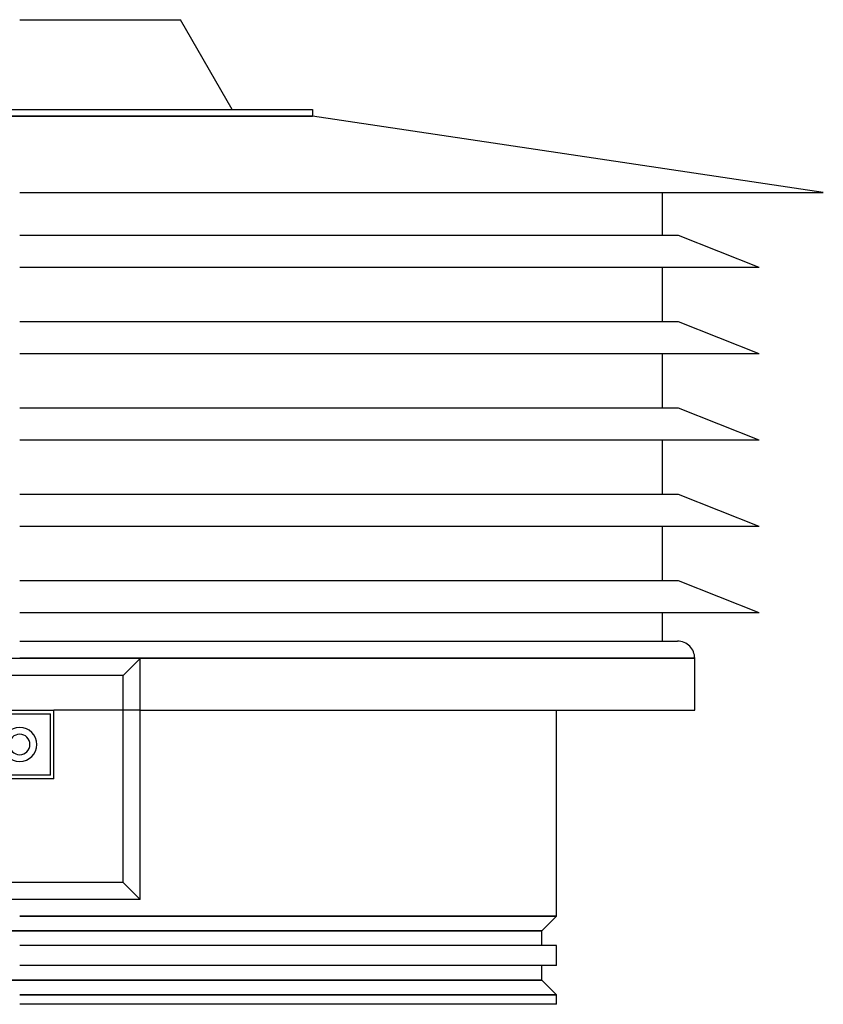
# Model space of a CAD drawing. Header units: millimetres. Extents: x -235 to 235, y -288 to 0.
# Tile 3 of 3: x 0 to 235, y -288 to 0. Entities that reach past the tile are written whole.
import ezdxf

# ---------------------------------------------------------------- set-up
doc = ezdxf.new("R2010")
doc.units = ezdxf.units.MM
doc.layers.add('HIDDEN', color=7, linetype='Continuous')
doc.layers.add('THICK', color=7, linetype='Continuous')

msp = doc.modelspace()

# ---------------------------------------------------------------- linework, layer by layer
at = {"layer": 'HIDDEN'}
for p, q in [((0, -28.26), (-85.65, -28.26)), ((85.65, -28.26), (0, -28.26)), ((0, -186.8), (197.4, -186.8)), ((35.25, -186.85), (35.25, -186.85)), ((9, -203), (9, -203)), ((35.25, -202), (10, -202)), ((10, -202), (10, -202)), ((35.25, -202), (35.25, -202)), ((9, -221), (9, -221)), ((10, -222), (10, -222)), ((35.25, -257.35), (35.25, -257.35)), ((157, -262.2), (0, -262.2)), ((-152.7, -266.5), (152.7, -266.5)), ((152.7, -280.9), (-152.7, -280.9)), ((0, -285.2), (157, -285.2))]:
    msp.add_line(p, q, dxfattribs=at)
at = {"layer": 'THICK'}
for p, q in [((0, 0), (47, 0)), ((62.15, -26.24), (47, 0)), ((-30.88, -28.26), (0, -28.26)), ((-28.61, -26.24), (0, -26.24)), ((0, -26.24), (85.65, -26.24)), ((0, -28.26), (85.65, -28.26)), ((85.65, -26.24), (85.65, -28.26)), ((235, -50.5), (85.65, -28.26)), ((0, -50.5), (235, -50.5)), ((188, -63.12), (188, -50.5)), ((192.7, -63.12), (0, -63.12)), ((216.2, -72.53), (192.7, -63.12)), ((216.2, -72.53), (0, -72.53)), ((188, -88.38), (188, -72.53)), ((192.7, -88.38), (0, -88.38)), ((216.2, -97.78), (192.7, -88.38)), ((216.2, -97.78), (0, -97.78)), ((188, -113.62), (188, -97.78)), ((192.7, -113.62), (0, -113.62)), ((216.2, -123.03), (192.7, -113.62)), ((216.2, -123.03), (0, -123.03)), ((188, -138.88), (188, -123.03)), ((192.7, -138.88), (0, -138.88)), ((216.2, -148.28), (192.7, -138.88)), ((216.2, -148.28), (0, -148.28)), ((188, -164.12), (188, -148.28)), ((192.7, -164.12), (0, -164.12)), ((216.2, -173.53), (192.7, -164.12)), ((216.2, -173.53), (0, -173.53)), ((188, -181.8), (188, -173.53)), ((0, -181.8), (192.4, -181.8)), ((35.25, -186.85), (-35.25, -186.85)), ((197.4, -186.8), (0, -186.8)), ((35.25, -186.85), (30.25, -191.85)), ((35.25, -257.35), (35.25, -186.85)), ((197.4, -202), (197.4, -186.8)), ((30.25, -191.85), (-30.25, -191.85)), ((30.25, -252.35), (30.25, -191.85)), ((-10, -202), (10, -202)), ((-9, -203), (9, -203)), ((9, -221), (9, -203)), ((10, -222), (10, -202)), ((35.25, -202), (197.4, -202)), ((157, -262.2), (157, -202)), ((9, -221), (-9, -221)), ((10, -222), (-10, -222)), ((30.25, -252.35), (-30.25, -252.35)), ((30.25, -252.35), (35.25, -257.35)), ((35.25, -257.35), (-35.25, -257.35)), ((0, -262.2), (157, -262.2)), ((152.7, -266.5), (157, -262.2)), ((152.7, -266.5), (-152.7, -266.5)), ((152.7, -270.8), (152.7, -266.5)), ((157, -270.8), (0, -270.8)), ((157, -276.6), (157, -270.8)), ((157, -276.6), (0, -276.6)), ((152.7, -280.9), (152.7, -276.6)), ((-152.7, -280.9), (152.7, -280.9)), ((157, -285.2), (152.7, -280.9)), ((157, -285.2), (0, -285.2)), ((157, -288), (0, -288)), ((157, -288), (157, -285.2))]:
    msp.add_line(p, q, dxfattribs=at)
for centre, radius, start, end in [((192.4, -186.8), 5, 359.9999, 90.0001), ((0, -212), 5, 90, 270), ((0, -212), 5, 0, 90), ((0, -212), 3, 90, 270), ((0, -212), 3, 0, 90), ((0, -212), 5, 270, 0), ((0, -212), 3, 270, 0)]:
    msp.add_arc(centre, radius, start, end, dxfattribs=at)

doc.saveas('drawing.dxf')
